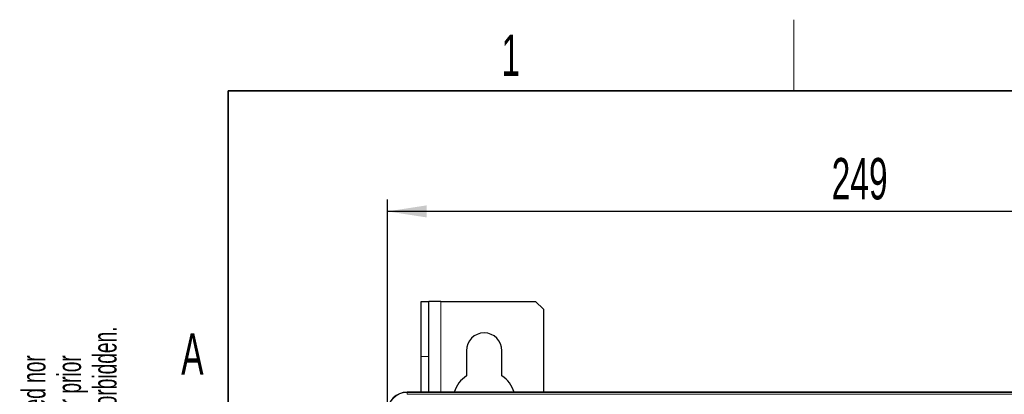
# Model space of a CAD drawing. Header units: millimetres. Extents: x 5 to 418, y 2 to 292.
# Tile 38 of 56: x 8 to 92, y 257 to 288. Entities that reach past the tile are written whole.
import ezdxf

# ---------------------------------------------------------------- set-up
doc = ezdxf.new("R2010")
doc.units = ezdxf.units.MM
doc.layers.add('SLD-0', color=7, linetype='Continuous')
doc.styles.add('SLDTEXTSTYLE0', font='TXT', dxfattribs={"width": 0.605})
doc.dimstyles.new('SLDDIMSTYLE0', dxfattribs={"dimtxt": 3.5, "dimasz": 3.302, "dimexe": 0, "dimexo": 0.0625, "dimgap": 0.875, "dimtad": 1, "dimlfac": 3, "dimrnd": 1e-09, "dimzin": 12, "dimdsep": 46, "dimtxsty": 'SLDTEXTSTYLE0', "dimsah": 1, "dimcen": 0.09, "dimadec": 0, "dimazin": 3, "dimtfac": 1, "dimtofl": 0, "dimtmove": 0, "dimatfit": 3, "dimfxl": 1, "dimfrac": 2, "dimtolj": 1, "dimtzin": 12, "dimarcsym": 0})

# ---------------------------------------------------------------- blocks, each defined once
blk = doc.blocks.new('_D_1')
at = {"layer": 'SLD-0', "color": 7}
for p, q in [((39.442, 255.363), (39.442, 273.3)), ((122.442, 255.363), (122.442, 273.3)), ((122.442, 272.3), (39.442, 272.3))]:
    blk.add_line(p, q, dxfattribs=at)
for points in [[(39.442, 272.3), (42.744, 271.792), (42.744, 272.808)], [(122.442, 272.3), (119.14, 272.808), (119.14, 271.792)]]:
    blk.add_solid(points, dxfattribs=at)
at = {"layer": 'SLD-0', "color": 7, "insert": (76.932, 276.812), "char_height": 3.5, "attachment_point": 1, "style": 'SLDTEXTSTYLE0'}
blk.add_mtext('249', dxfattribs=at)

msp = doc.modelspace()

# ---------------------------------------------------------------- linework, layer by layer
at = {"color": 7, "linetype": 'Continuous', "lineweight": 25}
for p, q in [((42.2758, 264.6963), (42.9425, 264.6963)), ((42.2758, 260.0297), (42.2758, 264.6963)), ((42.9425, 260.0297), (42.9425, 264.6963)), ((43.9425, 264.6963), (42.9425, 264.6963)), ((43.9425, 264.6963), (51.9425, 264.6963)), ((52.6092, 264.0297), (51.9425, 264.6963)), ((52.6092, 264.0297), (52.6092, 257.0297)), ((46.1092, 260.5297), (46.1092, 258.4011)), ((49.1092, 258.4011), (49.1092, 260.5297)), ((42.2758, 257.0297), (42.2758, 260.0297)), ((42.9425, 257.0297), (42.9425, 260.0297)), ((120.7758, 257.0297), (41.1092, 257.0297))]:
    msp.add_line(p, q, dxfattribs=at)
at = {"color": 7, "linetype": 'Continuous', "lineweight": 18}
for p, q in [((43.9425, 257.0297), (43.9425, 264.6963)), ((42.2758, 260.0297), (42.9425, 260.0297)), ((41.1092, 257.0297), (41.1092, 257.0093)), ((41.1092, 256.8426), (41.1092, 257.0093)), ((41.1092, 257.0093), (120.7758, 257.0093)), ((120.7758, 256.8426), (41.1092, 256.8426))]:
    msp.add_line(p, q, dxfattribs=at)
at = {"color": 7, "linetype": 'Continuous', "lineweight": 25}
for centre, radius, start, end in [((47.6092, 260.5297), 1.5, 360, 180), ((47.6092, 256.1963), 2.6667, 124.228866, 161.790043), ((47.6092, 256.1963), 2.6667, 18.209957, 55.771134), ((41.1092, 255.363), 1.6667, 90, 180)]:
    msp.add_arc(centre, radius, start, end, dxfattribs=at)
at = {"color": 7, "linetype": 'Continuous', "lineweight": 18}
msp.add_arc((41.1092, 255.363), 1.6463, 90, 180, dxfattribs=at)
at = {"layer": 'SLD-0', "lineweight": 18}
msp.add_line((73.75, 282.5), (73.75, 288.5), dxfattribs=at)
at = {"layer": 'SLD-0', "lineweight": 35}
for p, q in [((408, 282.5), (26, 282.5)), ((26, 282.5), (26, 12))]:
    msp.add_line(p, q, dxfattribs=at)

# ---------------------------------------------------------------- texts
at = {"layer": 'SLD-0', "char_height": 3.5, "attachment_point": 2, "style": 'SLDTEXTSTYLE0'}
for s, insert in [('1', (49.8527, 287.243)), ('A', (22.9816, 262.0011))]:
    msp.add_mtext(s, dxfattribs=dict(at, insert=insert))
at = {"layer": 'SLD-0', "char_height": 2, "attachment_point": 1, "rotation": 90, "style": 'SLDTEXTSTYLE0'}
for s, insert in [('permission. Any improper use is forbidden.', (14.5783, 231.9088)), ('retransmitted to others without our prior', (11.5783, 231.9088)), ('This drawing may not be duplicated nor', (8.5783, 231.9088))]:
    msp.add_mtext(s, dxfattribs=dict(at, insert=insert))

# ---------------------------------------------------------------- dimensions: what is measured, and where the dimension line sits
at = {"layer": 'SLD-0', "color": 7}
dim = msp.add_linear_dim(base=(39.4425, 272.3), p1=(122.4425, 255.363), p2=(39.4425, 255.363), dimstyle='SLDDIMSTYLE0', dxfattribs=at)
dim.commit()
dim.dimension.update_dxf_attribs({"geometry": '_D_1', "text_midpoint": (80.9425, 272.3), "dimtype": 160})

doc.saveas('drawing.dxf')
